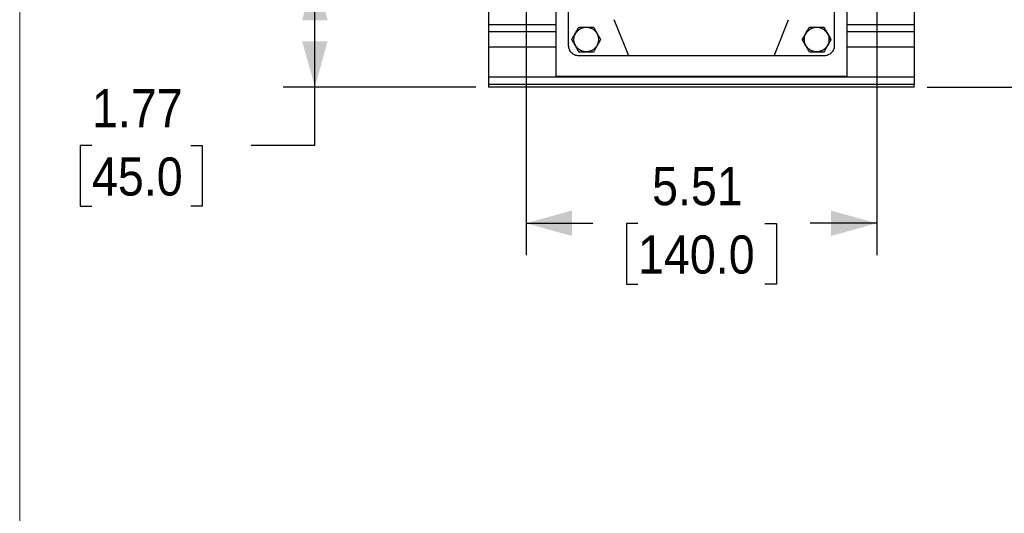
# Model space of a CAD drawing. Header units: inches. Extents: x 0 to 68, y 0 to 44.
# Tile 2 of 27: x 0 to 15.5, y 22 to 29.8. Entities that reach past the tile are written whole.
import ezdxf

# ---------------------------------------------------------------- set-up
doc = ezdxf.new("R2010")
doc.units = ezdxf.units.IN
doc.header["$LTSCALE"] = 4
doc.header["$MEASUREMENT"] = 0
doc.linetypes.add('SLD-Solid', pattern=[0])
doc.layers.add('DIMENSIONS', color=140, linetype='SLD-Solid', lineweight=25)
doc.layers.add('SLD-DEFPOINTS', color=7, linetype='Continuous')
doc.styles.add('SLDTEXTSTYLE0', font='GOTHIC.TTF', dxfattribs={"width": 0.913})
doc.dimstyles.new('SLDDIMSTYLE0', dxfattribs={"dimtxt": 0.6, "dimasz": 0.72, "dimexe": 0, "dimexo": 0.0625, "dimgap": 0.15, "dimtad": 0, "dimtih": 1, "dimtoh": 1, "dimrnd": 1e-09, "dimzin": 12, "dimdsep": 46, "dimtxsty": 'SLDTEXTSTYLE0', "dimsah": 1, "dimcen": 0.09, "dimadec": 0, "dimazin": 3, "dimtfac": 1, "dimtofl": 0, "dimtmove": 0, "dimatfit": 3, "dimfxl": 0, "dimfrac": 2, "dimtolj": 1, "dimtzin": 12, "dimarcsym": 0})

# ---------------------------------------------------------------- blocks, each defined once
blk = doc.blocks.new('Block2')
at = {"color": 7, "linetype": 'SLD-Solid', "lineweight": 18}
blk.add_line((0, 0), (0, 44), dxfattribs=at)
blk = doc.blocks.new('_D')
at = {"layer": 'DIMENSIONS'}
for p, q in [((7.759, 30.469), (4.14, 30.469)), ((4.64, 28.698), (4.64, 30.469)), ((7.169, 28.698), (4.14, 28.698)), ((4.64, 27.784), (4.64, 28.698)), ((1.136, 27.779), (0.953, 27.779)), ((0.953, 27.779), (0.953, 26.827)), ((2.688, 27.779), (2.87, 27.779)), ((2.87, 27.779), (2.87, 26.827)), ((3.64, 27.784), (4.64, 27.784)), ((0.953, 26.827), (1.136, 26.827)), ((2.87, 26.827), (2.688, 26.827))]:
    blk.add_line(p, q, dxfattribs=at)
for points in [[(4.64, 30.469), (4.44, 29.749), (4.84, 29.749)], [(4.64, 28.698), (4.84, 29.418), (4.44, 29.418)]]:
    blk.add_solid(points, dxfattribs=at)
at = {"layer": 'DIMENSIONS', "char_height": 0.6, "attachment_point": 1, "style": 'SLDTEXTSTYLE0'}
for s, insert in [('1.77', (1.136, 28.667)), ('45.0', (1.136, 27.593))]:
    blk.add_mtext(s, dxfattribs=dict(at, insert=insert))
blk = doc.blocks.new('_D_4')
at = {"layer": 'DIMENSIONS'}
for p, q in [((14.337, 37.674), (17.791, 37.674)), ((17.291, 37.674), (17.291, 34.265)), ((16.294, 33.181), (16.111, 33.181)), ((16.111, 33.181), (16.111, 32.229)), ((18.289, 33.181), (18.471, 33.181)), ((18.471, 33.181), (18.471, 32.229)), ((16.111, 32.229), (16.294, 32.229)), ((18.471, 32.229), (18.289, 32.229)), ((17.291, 28.698), (17.291, 32.107)), ((14.261, 28.698), (17.791, 28.698))]:
    blk.add_line(p, q, dxfattribs=at)
for points in [[(17.291, 37.674), (17.091, 36.954), (17.491, 36.954)], [(17.291, 28.698), (17.491, 29.418), (17.091, 29.418)]]:
    blk.add_solid(points, dxfattribs=at)
at = {"layer": 'DIMENSIONS', "char_height": 0.6, "attachment_point": 1, "style": 'SLDTEXTSTYLE0'}
for s, insert in [('8.98', (16.515, 34.069)), ('228.0', (16.294, 32.995))]:
    blk.add_mtext(s, dxfattribs=dict(at, insert=insert))
blk = doc.blocks.new('_D_5')
at = {"layer": 'DIMENSIONS'}
for p, q in [((7.959, 30.269), (7.959, 26.058)), ((13.471, 29.903), (13.471, 26.058)), ((7.959, 26.558), (9.008, 26.558)), ((9.718, 26.554), (9.535, 26.554)), ((9.535, 26.554), (9.535, 25.601)), ((11.713, 26.554), (11.895, 26.554)), ((11.895, 26.554), (11.895, 25.601)), ((13.471, 26.558), (12.422, 26.558)), ((9.535, 25.601), (9.718, 25.601)), ((11.895, 25.601), (11.713, 25.601))]:
    blk.add_line(p, q, dxfattribs=at)
for points in [[(7.959, 26.558), (8.679, 26.358), (8.679, 26.758)], [(13.471, 26.558), (12.751, 26.758), (12.751, 26.358)]]:
    blk.add_solid(points, dxfattribs=at)
at = {"layer": 'DIMENSIONS', "char_height": 0.6, "attachment_point": 1, "style": 'SLDTEXTSTYLE0'}
for s, insert in [('5.51', (9.939, 27.442)), ('140.0', (9.718, 26.367))]:
    blk.add_mtext(s, dxfattribs=dict(at, insert=insert))

msp = doc.modelspace()

# ---------------------------------------------------------------- linework, layer by layer
for p, q in [((7.369, 31.631), (7.369, 29.682)), ((8.432, 29.682), (8.432, 31.631)), ((12.998, 31.631), (12.998, 29.682)), ((14.061, 31.631), (14.061, 29.682)), ((8.628, 29.347), (8.628, 30.135)), ((12.802, 30.135), (12.802, 29.347)), ((9.573, 29.19), (9.344, 29.757)), ((11.857, 29.19), (12.086, 29.757)), ((7.369, 29.682), (8.432, 29.682)), ((8.432, 29.564), (7.369, 29.564)), ((7.369, 29.564), (7.369, 29.327)), ((8.432, 29.327), (8.432, 29.564)), ((12.998, 29.682), (14.061, 29.682)), ((14.061, 29.564), (12.998, 29.564)), ((12.998, 29.564), (12.998, 29.327)), ((14.061, 29.564), (14.061, 29.327)), ((12.333, 29.446), (12.299, 29.446)), ((12.753, 29.446), (12.72, 29.446)), ((8.432, 29.327), (7.369, 29.327)), ((14.061, 29.327), (12.998, 29.327)), ((9.573, 29.19), (8.786, 29.19)), ((11.857, 29.19), (9.573, 29.19)), ((12.644, 29.19), (11.857, 29.19)), ((14.061, 28.855), (7.369, 28.855)), ((12.998, 28.862), (8.432, 28.862)), ((14.061, 28.737), (7.369, 28.737)), ((7.369, 28.737), (7.369, 28.698)), ((14.061, 28.698), (7.369, 28.698)), ((14.061, 28.698), (14.061, 28.737))]:
    msp.add_line(p, q)
for points, knots in [([(7.369, 29.682), (7.369, 29.682), (7.369, 29.679), (7.369, 29.667), (7.369, 29.658), (7.369, 29.636), (7.369, 29.623), (7.369, 29.595), (7.369, 29.579), (7.369, 29.564)], [0, 0, 0, 0, 0.25, 0.25, 0.5, 0.5, 0.75, 0.75, 1, 1, 1, 1]), ([(8.432, 29.564), (8.432, 29.579), (8.432, 29.595), (8.432, 29.623), (8.432, 29.636), (8.432, 29.658), (8.432, 29.667), (8.432, 29.679), (8.432, 29.682), (8.432, 29.682)], [0, 0, 0, 0, 0.25, 0.25, 0.5, 0.5, 0.75, 0.75, 1, 1, 1, 1]), ([(8.677, 29.446), (8.679, 29.45), (8.684, 29.458), (8.691, 29.471), (8.698, 29.483), (8.708, 29.499), (8.719, 29.52), (8.734, 29.544), (8.747, 29.568), (8.761, 29.592), (8.776, 29.617), (8.785, 29.634), (8.79, 29.642)], [0, 0, 0, 0, 0.0658824, 0.1298161, 0.1918389, 0.2519922, 0.378566, 0.5022058, 0.6188494, 0.7404198, 0.8673446, 1, 1, 1, 1]), ([(8.711, 29.446), (8.711, 29.471), (8.716, 29.496), (8.735, 29.543), (8.749, 29.565), (8.785, 29.6), (8.807, 29.615), (8.853, 29.634), (8.879, 29.639), (8.929, 29.639), (8.955, 29.634), (9.001, 29.615), (9.023, 29.6), (9.059, 29.565), (9.073, 29.543), (9.092, 29.496), (9.097, 29.471), (9.097, 29.446)], [0, 0, 0, 0, 0.125, 0.125, 0.25, 0.25, 0.375, 0.375, 0.5, 0.5, 0.625, 0.625, 0.75, 0.75, 0.875, 0.875, 1, 1, 1, 1]), ([(8.79, 29.642), (8.795, 29.642), (8.805, 29.642), (8.819, 29.642), (8.833, 29.642), (8.852, 29.642), (8.876, 29.642), (8.904, 29.642), (8.932, 29.642), (8.961, 29.642), (8.989, 29.642), (9.008, 29.642), (9.018, 29.642)], [0, 0, 0, 0, 0.0656218, 0.1293083, 0.191097, 0.2510285, 0.3769249, 0.4998814, 0.6230358, 0.7493307, 0.8708269, 1, 1, 1, 1]), ([(9.018, 29.642), (9.02, 29.638), (9.025, 29.63), (9.032, 29.617), (9.039, 29.605), (9.049, 29.589), (9.06, 29.568), (9.074, 29.544), (9.088, 29.52), (9.102, 29.496), (9.117, 29.471), (9.126, 29.454), (9.131, 29.446)], [0, 0, 0, 0, 0.0658824, 0.1298161, 0.1918389, 0.2519922, 0.378566, 0.5022058, 0.6188494, 0.7404198, 0.8673446, 1, 1, 1, 1]), ([(12.299, 29.446), (12.301, 29.45), (12.306, 29.458), (12.313, 29.471), (12.32, 29.483), (12.33, 29.499), (12.342, 29.52), (12.356, 29.544), (12.369, 29.568), (12.383, 29.592), (12.398, 29.617), (12.407, 29.634), (12.412, 29.642)], [0, 0, 0, 0, 0.065882, 0.129816, 0.191839, 0.251992, 0.378566, 0.502206, 0.618849, 0.74042, 0.867345, 1, 1, 1, 1]), ([(12.333, 29.446), (12.333, 29.471), (12.338, 29.496), (12.357, 29.543), (12.371, 29.565), (12.407, 29.6), (12.429, 29.615), (12.475, 29.634), (12.501, 29.639), (12.551, 29.639), (12.577, 29.634), (12.623, 29.615), (12.645, 29.6), (12.681, 29.565), (12.695, 29.543), (12.714, 29.496), (12.72, 29.471), (12.72, 29.446)], [0, 0, 0, 0, 0.125, 0.125, 0.25, 0.25, 0.375, 0.375, 0.5, 0.5, 0.625, 0.625, 0.75, 0.75, 0.875, 0.875, 1, 1, 1, 1]), ([(12.412, 29.642), (12.417, 29.642), (12.427, 29.642), (12.441, 29.642), (12.455, 29.642), (12.474, 29.642), (12.498, 29.642), (12.526, 29.642), (12.555, 29.642), (12.583, 29.642), (12.611, 29.642), (12.63, 29.642), (12.64, 29.642)], [0, 0, 0, 0, 0.065622, 0.129308, 0.191097, 0.251029, 0.376925, 0.499881, 0.623036, 0.749331, 0.870827, 1, 1, 1, 1]), ([(12.64, 29.642), (12.642, 29.638), (12.647, 29.63), (12.654, 29.617), (12.661, 29.605), (12.671, 29.589), (12.682, 29.568), (12.697, 29.544), (12.71, 29.52), (12.724, 29.496), (12.739, 29.471), (12.748, 29.454), (12.753, 29.446)], [0, 0, 0, 0, 0.065882, 0.129816, 0.191839, 0.251992, 0.378566, 0.502206, 0.618849, 0.74042, 0.867345, 1, 1, 1, 1]), ([(12.998, 29.682), (12.998, 29.682), (12.998, 29.679), (12.998, 29.667), (12.998, 29.658), (12.998, 29.636), (12.998, 29.623), (12.998, 29.595), (12.998, 29.579), (12.998, 29.564)], [0, 0, 0, 0, 0.25, 0.25, 0.5, 0.5, 0.75, 0.75, 1, 1, 1, 1]), ([(14.061, 29.682), (14.061, 29.682), (14.061, 29.682), (14.061, 29.681), (14.061, 29.68), (14.061, 29.679), (14.061, 29.678), (14.061, 29.676), (14.061, 29.672), (14.061, 29.663), (14.061, 29.648), (14.061, 29.629), (14.061, 29.611), (14.061, 29.597), (14.061, 29.586), (14.061, 29.575), (14.061, 29.567), (14.061, 29.564)], [0, 0, 0, 0, 0.034551, 0.068855, 0.103013, 0.137124, 0.171291, 0.205614, 0.240191, 0.370053, 0.500029, 0.62989, 0.759866, 0.820149, 0.879905, 0.939676, 1, 1, 1, 1]), ([(8.79, 29.249), (8.788, 29.253), (8.783, 29.261), (8.776, 29.274), (8.769, 29.286), (8.759, 29.302), (8.748, 29.323), (8.734, 29.347), (8.72, 29.371), (8.706, 29.395), (8.691, 29.42), (8.682, 29.437), (8.677, 29.446)], [0, 0, 0, 0, 0.065882, 0.129816, 0.191839, 0.251992, 0.378566, 0.502206, 0.618849, 0.74042, 0.867345, 1, 1, 1, 1]), ([(9.097, 29.446), (9.097, 29.42), (9.092, 29.395), (9.073, 29.348), (9.059, 29.327), (9.023, 29.291), (9.001, 29.277), (8.955, 29.257), (8.929, 29.252), (8.879, 29.252), (8.853, 29.257), (8.807, 29.277), (8.785, 29.291), (8.749, 29.327), (8.735, 29.348), (8.716, 29.395), (8.711, 29.42), (8.711, 29.446)], [0, 0, 0, 0, 0.125, 0.125, 0.25, 0.25, 0.375, 0.375, 0.5, 0.5, 0.625, 0.625, 0.75, 0.75, 0.875, 0.875, 1, 1, 1, 1]), ([(9.131, 29.446), (9.129, 29.441), (9.124, 29.433), (9.117, 29.42), (9.11, 29.408), (9.1, 29.392), (9.089, 29.372), (9.074, 29.347), (9.061, 29.323), (9.047, 29.299), (9.032, 29.274), (9.023, 29.257), (9.018, 29.249)], [0, 0, 0, 0, 0.065882, 0.129816, 0.191839, 0.251992, 0.378566, 0.502206, 0.618849, 0.74042, 0.867345, 1, 1, 1, 1]), ([(12.412, 29.249), (12.41, 29.253), (12.405, 29.261), (12.398, 29.274), (12.391, 29.286), (12.381, 29.302), (12.37, 29.323), (12.356, 29.347), (12.342, 29.371), (12.328, 29.395), (12.313, 29.42), (12.304, 29.437), (12.299, 29.446)], [0, 0, 0, 0, 0.065882, 0.129816, 0.191839, 0.251992, 0.378566, 0.502206, 0.618849, 0.74042, 0.867345, 1, 1, 1, 1]), ([(12.72, 29.446), (12.72, 29.42), (12.714, 29.395), (12.695, 29.348), (12.681, 29.327), (12.645, 29.291), (12.623, 29.277), (12.577, 29.257), (12.551, 29.252), (12.501, 29.252), (12.475, 29.257), (12.429, 29.277), (12.407, 29.291), (12.371, 29.327), (12.357, 29.348), (12.338, 29.395), (12.333, 29.42), (12.333, 29.446)], [0, 0, 0, 0, 0.125, 0.125, 0.25, 0.25, 0.375, 0.375, 0.5, 0.5, 0.625, 0.625, 0.75, 0.75, 0.875, 0.875, 1, 1, 1, 1]), ([(12.753, 29.446), (12.751, 29.441), (12.746, 29.433), (12.739, 29.42), (12.732, 29.408), (12.722, 29.392), (12.711, 29.372), (12.697, 29.347), (12.683, 29.323), (12.669, 29.299), (12.654, 29.274), (12.645, 29.257), (12.64, 29.249)], [0, 0, 0, 0, 0.065882, 0.129816, 0.191839, 0.251992, 0.378566, 0.502206, 0.618849, 0.74042, 0.867345, 1, 1, 1, 1]), ([(7.369, 29.327), (7.369, 29.266), (7.369, 29.204), (7.369, 29.09), (7.369, 29.037), (7.369, 28.95), (7.369, 28.915), (7.369, 28.867), (7.369, 28.855), (7.369, 28.855)], [0, 0, 0, 0, 0.25, 0.25, 0.5, 0.5, 0.75, 0.75, 1, 1, 1, 1]), ([(8.432, 28.862), (8.432, 28.871), (8.432, 28.89), (8.432, 28.944), (8.432, 28.98), (8.432, 29.065), (8.432, 29.113), (8.432, 29.217), (8.432, 29.272), (8.432, 29.327)], [0, 0, 0, 0, 0.25, 0.25, 0.5, 0.5, 0.75, 0.75, 1, 1, 1, 1]), ([(8.786, 29.19), (8.765, 29.19), (8.745, 29.194), (8.707, 29.21), (8.689, 29.221), (8.66, 29.25), (8.648, 29.268), (8.633, 29.306), (8.628, 29.327), (8.628, 29.347)], [0, 0, 0, 0, 0.25, 0.25, 0.5, 0.5, 0.75, 0.75, 1, 1, 1, 1]), ([(9.018, 29.249), (9.013, 29.249), (9.003, 29.249), (8.989, 29.249), (8.975, 29.249), (8.956, 29.249), (8.932, 29.249), (8.904, 29.249), (8.876, 29.249), (8.847, 29.249), (8.819, 29.249), (8.8, 29.249), (8.79, 29.249)], [0, 0, 0, 0, 0.06553, 0.129129, 0.190835, 0.250689, 0.376891, 0.500138, 0.623002, 0.748991, 0.870648, 1, 1, 1, 1]), ([(12.64, 29.249), (12.635, 29.249), (12.625, 29.249), (12.611, 29.249), (12.597, 29.249), (12.578, 29.249), (12.555, 29.249), (12.526, 29.249), (12.498, 29.249), (12.469, 29.249), (12.441, 29.249), (12.422, 29.249), (12.412, 29.249)], [0, 0, 0, 0, 0.06553, 0.129129, 0.190835, 0.250689, 0.376891, 0.500138, 0.623002, 0.748991, 0.870648, 1, 1, 1, 1]), ([(12.802, 29.347), (12.802, 29.327), (12.798, 29.306), (12.782, 29.268), (12.77, 29.25), (12.741, 29.221), (12.723, 29.21), (12.685, 29.194), (12.665, 29.19), (12.644, 29.19)], [0, 0, 0, 0, 0.25, 0.25, 0.5, 0.5, 0.75, 0.75, 1, 1, 1, 1]), ([(12.998, 29.327), (12.998, 29.272), (12.998, 29.217), (12.998, 29.113), (12.998, 29.065), (12.998, 28.98), (12.998, 28.944), (12.998, 28.89), (12.998, 28.871), (12.998, 28.862)], [0, 0, 0, 0, 0.25, 0.25, 0.5, 0.5, 0.75, 0.75, 1, 1, 1, 1]), ([(14.061, 29.327), (14.061, 29.323), (14.061, 29.315), (14.061, 29.303), (14.061, 29.29), (14.061, 29.278), (14.061, 29.266), (14.061, 29.254), (14.061, 29.231), (14.061, 29.197), (14.061, 29.153), (14.061, 29.11), (14.061, 29.054), (14.061, 28.991), (14.061, 28.94), (14.061, 28.907), (14.061, 28.888), (14.061, 28.873), (14.061, 28.864), (14.061, 28.859), (14.061, 28.857), (14.061, 28.855), (14.061, 28.855), (14.061, 28.855)], [0, 0, 0, 0, 0.016677, 0.033328, 0.049962, 0.066591, 0.083228, 0.099883, 0.116567, 0.178316, 0.240093, 0.304416, 0.368767, 0.500003, 0.63124, 0.695563, 0.759914, 0.821663, 0.88344, 0.912605, 0.941713, 0.970824, 1, 1, 1, 1]), ([(7.369, 28.855), (7.369, 28.855), (7.369, 28.852), (7.369, 28.84), (7.369, 28.831), (7.369, 28.81), (7.369, 28.796), (7.369, 28.768), (7.369, 28.752), (7.369, 28.737)], [0, 0, 0, 0, 0.25, 0.25, 0.5, 0.5, 0.75, 0.75, 1, 1, 1, 1]), ([(14.061, 28.855), (14.061, 28.855), (14.061, 28.855), (14.061, 28.854), (14.061, 28.854), (14.061, 28.852), (14.061, 28.851), (14.061, 28.849), (14.061, 28.845), (14.061, 28.836), (14.061, 28.821), (14.061, 28.802), (14.061, 28.785), (14.061, 28.77), (14.061, 28.759), (14.061, 28.748), (14.061, 28.741), (14.061, 28.737)], [0, 0, 0, 0, 0.0345506, 0.0688551, 0.1030127, 0.1371244, 0.1712912, 0.2056137, 0.2401913, 0.3700531, 0.5000286, 0.6298904, 0.759866, 0.820149, 0.8799053, 0.9396756, 1, 1, 1, 1])]:
    msp.add_open_spline(points, degree=3, knots=knots)

# ---------------------------------------------------------------- block references
at = {"layer": 'SLD-DEFPOINTS'}
msp.add_blockref('Block2', (0, 0), dxfattribs=at)

# ---------------------------------------------------------------- dimensions: what is measured, and where the dimension line sits
at = {"layer": 'DIMENSIONS'}
for base, p1, p2, picture, middle in [((17.291, 28.698), (13.668, 37.674), (14.061, 28.698), '_D_4', (17.291, 33.186)), ((4.64, 30.469), (7.369, 28.698), (7.959, 30.469), '_D', (4.64, 27.784))]:
    dim = msp.add_linear_dim(base=base, p1=p1, p2=p2, angle=90, dimstyle='SLDDIMSTYLE0', dxfattribs=at)
    dim.commit()
    dim.dimension.update_dxf_attribs({"geometry": picture, "text_midpoint": middle, "dimtype": 160})
dim = msp.add_linear_dim(base=(13.471, 26.558), p1=(7.959, 30.469), p2=(13.471, 30.103), dimstyle='SLDDIMSTYLE0', dxfattribs=at)
dim.commit()
dim.dimension.update_dxf_attribs({"geometry": '_D_5', "text_midpoint": (10.715, 26.558), "dimtype": 160})

doc.saveas('drawing.dxf')
